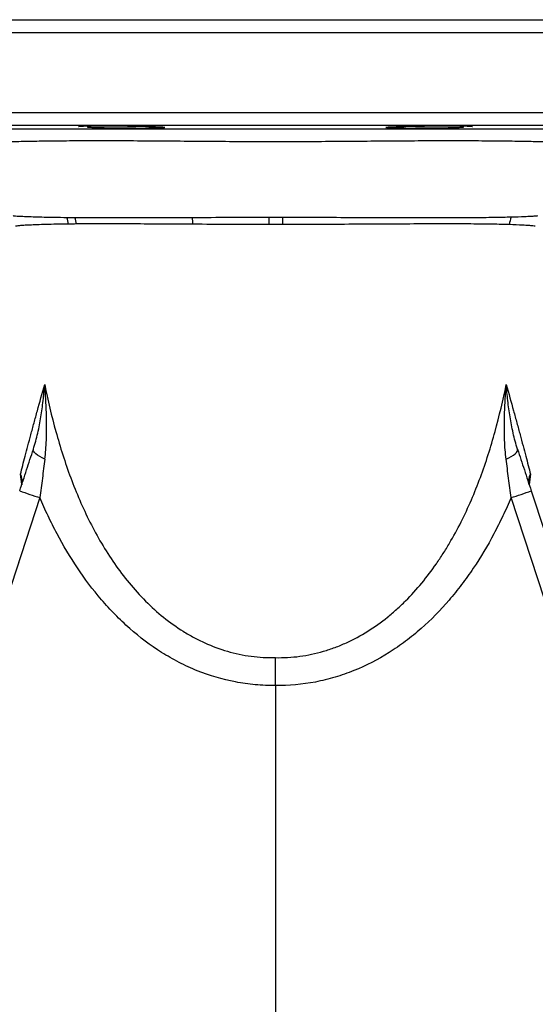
# Model space of a CAD drawing. Header units: millimetres. Extents: x 2377 to 3568, y 1016 to 5019.
# Tile 5 of 15: x 2854 to 3092, y 1404 to 1859. Entities that reach past the tile are written whole.
import ezdxf

# ---------------------------------------------------------------- set-up
doc = ezdxf.new("R2010")
doc.units = ezdxf.units.MM
doc.header["$LTSCALE"] = 2

msp = doc.modelspace()

# ---------------------------------------------------------------- linework, layer by layer
at = {"color": 8, "linetype": 'Continuous', "lineweight": 25}
for p, q in [((2748.36, 1858.56), (3196.57, 1858.56)), ((3202.46, 1852.56), (2742.46, 1852.56)), ((2742.46, 1815.61), (3202.46, 1815.61)), ((3196.57, 1809.61), (2748.36, 1809.61)), ((2855.35, 1644.05), (2854.74, 1648.61)), ((3090.18, 1648.61), (3089.62, 1643.76))]:
    msp.add_line(p, q, dxfattribs=at)
at = {"color": 7, "linetype": 'Continuous', "lineweight": 25}
for p, q in [((2885.64, 1809.31), (2885.64, 1808.95)), ((3059.29, 1808.95), (3059.29, 1809.31)), ((3089.52, 1644.96), (3089.58, 1645.29)), ((2863.7, 1637.76), (2674.07, 1059.55)), ((3270.85, 1059.55), (3081.23, 1637.76)), ((3090.55, 1640.88), (3280.18, 1062.67)), ((2972.46, 1551.01), (2972.46, 1015.71))]:
    msp.add_line(p, q, dxfattribs=at)
at = {"color": 7, "linetype": 'Continuous', "lineweight": 25, "flags": 128}
for points in [[(2865.98, 1655.57), (2864.74, 1656.16), (2863.62, 1656.78), (2862.65, 1657.4), (2861.85, 1658.01), (2861.25, 1658.6), (2860.84, 1659.15), (2860.65, 1659.65), (2860.67, 1660.09)], [(3078.95, 1655.57), (3080.19, 1656.16), (3081.31, 1656.78), (3082.28, 1657.4), (3083.07, 1658.01), (3083.68, 1658.6), (3084.09, 1659.15), (3084.28, 1659.65), (3084.25, 1660.09)]]:
    msp.add_lwpolyline(points, dxfattribs=at)
at = {"color": 7, "linetype": 'Continuous', "lineweight": 25}
for centre, radius, start, end in [((2862.68, 1762.55), 14.25, 6.3979, 19.1409), ((2865.96, 1762.53), 14.69, 6.4261, 18.474), ((2903.23, 1762.27), 31.19, 3.2823, 9.1428), ((2568.91, 1762.26), 400.71, 0.2394, 0.7223), ((3330.53, 1762.25), 354.86, 179.1838, 179.7291), ((3093.36, 1762.63), 12.98, 158.1251, 174.4356), ((3001.45, 2065.57), 449.44, 250.899, 252.1527), ((2943.48, 2065.57), 449.44, 287.8473, 289.101)]:
    msp.add_arc(centre, radius, start, end, dxfattribs=at)
for points, knots in [([(2825.91, 1808.26), (2826.03, 1808.25), (2826.33, 1808.25), (2827.97, 1808.24), (2830.73, 1808.23), (2834.55, 1808.22), (2839.29, 1808.21), (2844.94, 1808.2), (2851.54, 1808.19), (2859.02, 1808.18), (2867.27, 1808.17), (2876.29, 1808.16), (2886.07, 1808.16), (2896.52, 1808.15), (2907.48, 1808.15), (2918.96, 1808.15), (2930.96, 1808.14), (2943.25, 1808.14), (2955.63, 1808.14), (2968.13, 1808.15), (2980.82, 1808.15), (2993.14, 1808.14), (3004.87, 1808.14), (3016.06, 1808.14), (3027.05, 1808.15), (3037.93, 1808.15), (3048.49, 1808.15), (3058.77, 1808.16), (3068.53, 1808.16), (3077.65, 1808.17), (3086, 1808.18), (3093.6, 1808.19), (3100.36, 1808.2), (3106.32, 1808.21), (3111.29, 1808.22), (3115.2, 1808.23), (3117.98, 1808.24), (3118.74, 1808.25), (3119.12, 1808.26)], [0, 0, 0, 0, 0.016563, 0.043704, 0.071631, 0.099558, 0.126743, 0.153929, 0.181883, 0.209838, 0.237375, 0.264912, 0.293226, 0.321539, 0.349466, 0.377392, 0.406138, 0.434882, 0.462619, 0.490354, 0.519037, 0.547722, 0.573489, 0.599257, 0.625683, 0.652109, 0.679542, 0.706975, 0.735172, 0.763369, 0.791343, 0.819317, 0.848123, 0.876929, 0.907152, 0.937374, 0.968687, 1, 1, 1, 1]), ([(2917.31, 1808.95), (2917.29, 1808.95), (2917.07, 1808.99), (2915.81, 1809.07), (2912.2, 1809.17), (2907.14, 1809.25), (2901.2, 1809.31), (2895.05, 1809.35), (2890.1, 1809.34), (2885.94, 1809.32), (2882.92, 1809.27), (2881.28, 1809.21), (2881.53, 1809.17), (2881.6, 1809.16)], [0, 0, 0, 0, 0.012919, 0.123191, 0.233469, 0.343742, 0.454003, 0.56425, 0.674485, 0.743461, 0.853707, 0.963952, 1, 1, 1, 1]), ([(2885.64, 1808.95), (2885.68, 1808.94), (2885.75, 1808.93), (2885.93, 1808.91), (2886.05, 1808.9), (2886.46, 1808.88), (2886.83, 1808.86), (2887.5, 1808.83), (2887.75, 1808.82), (2888.29, 1808.8), (2888.58, 1808.79), (2889.5, 1808.76), (2890.19, 1808.75), (2891.33, 1808.72), (2891.72, 1808.71), (2892.55, 1808.69), (2892.98, 1808.69), (2894.3, 1808.66), (2895.23, 1808.65), (2897.17, 1808.62), (2898.2, 1808.6), (2900.26, 1808.58), (2901.31, 1808.57), (2903.44, 1808.55), (2904.52, 1808.54), (2906.64, 1808.53), (2907.68, 1808.53), (2909.21, 1808.52), (2909.72, 1808.52), (2910.72, 1808.52), (2911.21, 1808.52), (2912.63, 1808.53), (2913.53, 1808.53), (2914.82, 1808.54), (2915.23, 1808.54), (2916.03, 1808.55), (2916.41, 1808.55), (2917.49, 1808.56), (2918.14, 1808.57), (2919.01, 1808.59), (2919.28, 1808.6), (2919.78, 1808.61), (2920, 1808.62), (2920.61, 1808.64), (2920.93, 1808.65), (2921.16, 1808.67)], [0, 0, 0, 0, 0.03125, 0.03125, 0.0625, 0.0625, 0.125, 0.125, 0.15625, 0.15625, 0.1875, 0.1875, 0.25, 0.25, 0.28125, 0.28125, 0.3125, 0.3125, 0.375, 0.375, 0.4375, 0.4375, 0.5, 0.5, 0.5625, 0.5625, 0.625, 0.625, 0.65625, 0.65625, 0.6875, 0.6875, 0.75, 0.75, 0.78125, 0.78125, 0.8125, 0.8125, 0.875, 0.875, 0.90625, 0.90625, 0.9375, 0.9375, 1, 1, 1, 1]), ([(2921.34, 1808.73), (2921.41, 1808.74), (2921.64, 1808.79), (2920.18, 1808.87), (2918.16, 1808.92), (2917.31, 1808.95)], [0, 0, 0, 0, 0.172893, 0.652452, 1, 1, 1, 1]), ([(3027.62, 1808.95), (3026.73, 1808.92), (3024.68, 1808.86), (3023.26, 1808.79), (3023.51, 1808.74), (3023.57, 1808.73)], [0, 0, 0, 0, 0.36509, 0.844717, 1, 1, 1, 1]), ([(3023.81, 1808.67), (3024.05, 1808.65), (3024.39, 1808.63), (3025.01, 1808.61), (3025.24, 1808.61), (3025.74, 1808.59), (3026.02, 1808.59), (3026.9, 1808.57), (3027.56, 1808.56), (3028.65, 1808.55), (3029.03, 1808.55), (3029.82, 1808.54), (3030.24, 1808.54), (3031.53, 1808.53), (3032.44, 1808.53), (3033.86, 1808.52), (3034.34, 1808.52), (3035.34, 1808.52), (3035.85, 1808.52), (3037.38, 1808.53), (3038.42, 1808.53), (3040, 1808.54), (3040.53, 1808.54), (3041.6, 1808.55), (3042.13, 1808.56), (3043.72, 1808.57), (3044.76, 1808.58), (3046.82, 1808.6), (3047.84, 1808.62), (3049.77, 1808.65), (3050.69, 1808.66), (3052.43, 1808.69), (3053.27, 1808.71), (3054.77, 1808.75), (3055.45, 1808.77), (3056.37, 1808.79), (3056.66, 1808.8), (3057.19, 1808.82), (3057.44, 1808.83), (3058.11, 1808.86), (3058.47, 1808.88), (3058.88, 1808.9), (3058.99, 1808.91), (3059.18, 1808.93), (3059.24, 1808.94), (3059.29, 1808.95)], [0, 0, 0, 0, 0.0625, 0.0625, 0.09375, 0.09375, 0.125, 0.125, 0.1875, 0.1875, 0.21875, 0.21875, 0.25, 0.25, 0.3125, 0.3125, 0.34375, 0.34375, 0.375, 0.375, 0.4375, 0.4375, 0.46875, 0.46875, 0.5, 0.5, 0.5625, 0.5625, 0.625, 0.625, 0.6875, 0.6875, 0.75, 0.75, 0.8125, 0.8125, 0.84375, 0.84375, 0.875, 0.875, 0.9375, 0.9375, 0.96875, 0.96875, 1, 1, 1, 1]), ([(3063.32, 1809.16), (3063.38, 1809.17), (3063.62, 1809.22), (3061.92, 1809.28), (3058.4, 1809.33), (3053.31, 1809.35), (3047.38, 1809.34), (3041.23, 1809.29), (3036.28, 1809.23), (3032.14, 1809.15), (3029.02, 1809.06), (3027.83, 1808.99), (3027.63, 1808.95), (3027.62, 1808.95)], [0, 0, 0, 0, 0.0397444, 0.1500149, 0.2602716, 0.3705143, 0.4807477, 0.5909797, 0.7012187, 0.7702068, 0.8804823, 0.9907576, 1, 1, 1, 1]), ([(2851.41, 1768.05), (2851.5, 1768), (2852.1, 1767.94), (2853.76, 1767.83), (2854.44, 1767.79), (2855.64, 1767.73), (2856.07, 1767.72), (2857, 1767.68), (2857.5, 1767.66), (2860.13, 1767.56), (2862.69, 1767.48), (2867.22, 1767.37), (2868.84, 1767.33), (2872.32, 1767.27), (2874.18, 1767.25), (2876.14, 1767.22)], [0, 0, 0, 0, 0.25, 0.25, 0.375, 0.375, 0.4375, 0.4375, 0.5, 0.5, 0.75, 0.75, 0.875, 0.875, 1, 1, 1, 1]), ([(2879.89, 1767.19), (2883.45, 1767.16), (2887.27, 1767.14), (2893.41, 1767.13), (2895.52, 1767.12), (2898.79, 1767.12), (2899.9, 1767.12), (2902.13, 1767.12), (2903.26, 1767.12), (2908.97, 1767.13), (2913.72, 1767.15), (2923.59, 1767.18), (2928.71, 1767.2), (2934.03, 1767.22)], [0, 0, 0, 0, 0.25, 0.25, 0.375, 0.375, 0.4375, 0.4375, 0.5, 0.5, 0.75, 0.75, 1, 1, 1, 1]), ([(2934.03, 1767.22), (2939.78, 1767.25), (2945.63, 1767.26), (2957.48, 1767.29), (2963.49, 1767.31), (2969.59, 1767.31)], [0, 0, 0, 0, 0.5, 0.5, 1, 1, 1, 1]), ([(2975.71, 1767.31), (2978.52, 1767.31), (2981.32, 1767.3), (2986.91, 1767.3), (2989.69, 1767.29), (2997.91, 1767.27), (3003.29, 1767.25), (3013.82, 1767.21), (3018.98, 1767.19), (3029.07, 1767.15), (3033.88, 1767.14), (3043.06, 1767.13), (3047.43, 1767.12), (3053.65, 1767.13), (3055.67, 1767.14), (3059.6, 1767.15), (3061.48, 1767.16), (3065.09, 1767.19), (3066.82, 1767.21), (3070.12, 1767.25), (3071.7, 1767.27), (3076.21, 1767.34), (3078.92, 1767.4), (3081.32, 1767.46)], [0, 0, 0, 0, 0.0625, 0.0625, 0.125, 0.125, 0.25, 0.25, 0.375, 0.375, 0.5, 0.5, 0.625, 0.625, 0.6875, 0.6875, 0.75, 0.75, 0.8125, 0.8125, 0.875, 0.875, 1, 1, 1, 1]), ([(2876.84, 1764.14), (2872.95, 1764.1), (2869.53, 1764.03), (2863.6, 1763.87), (2861.08, 1763.77), (2858.51, 1763.65), (2858.02, 1763.63), (2857.11, 1763.57), (2856.68, 1763.55), (2855.5, 1763.47), (2854.84, 1763.42), (2853.21, 1763.28), (2852.6, 1763.2), (2852.48, 1763.14)], [0, 0, 0, 0, 0.25, 0.25, 0.5, 0.5, 0.5625, 0.5625, 0.625, 0.625, 0.75, 0.75, 1, 1, 1, 1]), ([(2934.37, 1764.05), (2929.09, 1764.08), (2923.99, 1764.11), (2914.18, 1764.16), (2909.45, 1764.18), (2903.77, 1764.2), (2902.65, 1764.2), (2900.43, 1764.21), (2899.33, 1764.22), (2896.07, 1764.22), (2893.97, 1764.22), (2887.88, 1764.22), (2884.08, 1764.2), (2880.56, 1764.18)], [0, 0, 0, 0, 0.25, 0.25, 0.5, 0.5, 0.5625, 0.5625, 0.625, 0.625, 0.75, 0.75, 1, 1, 1, 1]), ([(2969.62, 1763.93), (2963.58, 1763.94), (2957.63, 1763.95), (2945.88, 1763.99), (2940.08, 1764.02), (2934.37, 1764.05)], [0, 0, 0, 0, 0.5, 0.5, 1, 1, 1, 1]), ([(3080.45, 1763.88), (3078.09, 1763.96), (3075.43, 1764.02), (3069.49, 1764.12), (3066.23, 1764.16), (3060.86, 1764.19), (3059, 1764.2), (3055.1, 1764.22), (3053.1, 1764.22), (3046.92, 1764.22), (3042.57, 1764.21), (3033.45, 1764.17), (3028.66, 1764.15), (3018.63, 1764.09), (3013.5, 1764.07), (3003.04, 1764.01), (2997.7, 1763.99), (2989.54, 1763.96), (2986.78, 1763.95), (2981.24, 1763.94), (2978.46, 1763.93), (2975.68, 1763.93)], [0, 0, 0, 0, 0.125, 0.125, 0.25, 0.25, 0.3125, 0.3125, 0.375, 0.375, 0.5, 0.5, 0.625, 0.625, 0.75, 0.75, 0.875, 0.875, 0.9375, 0.9375, 1, 1, 1, 1]), ([(2854.74, 1648.61), (2855.38, 1651.13), (2856.1, 1653.95), (2857.71, 1660.05), (2858.59, 1663.34), (2860.01, 1668.6), (2860.5, 1670.41), (2861.5, 1674.1), (2862.02, 1676), (2863.62, 1681.81), (2864.74, 1685.85), (2865.91, 1690.06)], [0, 0, 0, 0, 0.25, 0.25, 0.5, 0.5, 0.625, 0.625, 0.75, 0.75, 1, 1, 1, 1]), ([(2860.67, 1660.09), (2861.5, 1662.61), (2862.16, 1665.12), (2863.3, 1670.11), (2863.77, 1672.61), (2864.58, 1677.59), (2864.91, 1680.08), (2865.34, 1683.82), (2865.47, 1685.07), (2865.7, 1687.56), (2865.81, 1688.81), (2865.91, 1690.06)], [0, 0, 0, 0, 0.25, 0.25, 0.5, 0.5, 0.75, 0.75, 0.875, 0.875, 1, 1, 1, 1]), ([(2865.91, 1690.06), (2867.39, 1682.73), (2869.1, 1675.46), (2873.06, 1661.09), (2875.32, 1653.98), (2879.22, 1643.48), (2880.62, 1639.99), (2883.58, 1633.15), (2885.15, 1629.77), (2890.15, 1619.82), (2893.89, 1613.42), (2900.25, 1604.24), (2902.5, 1601.26), (2907.29, 1595.45), (2909.81, 1592.67), (2915.13, 1587.35), (2917.91, 1584.84), (2923.72, 1580.16), (2926.75, 1578), (2931.49, 1575.03), (2933.11, 1574.09), (2936.42, 1572.3), (2938.11, 1571.46), (2943.23, 1569.14), (2946.72, 1567.84), (2953.83, 1565.76), (2957.47, 1564.98), (2963.03, 1564.23), (2964.91, 1564.05), (2968.69, 1563.85), (2970.57, 1563.82), (2972.46, 1563.86)], [0, 0, 0, 0, 0.125, 0.125, 0.25, 0.25, 0.3125, 0.3125, 0.375, 0.375, 0.5, 0.5, 0.5625, 0.5625, 0.625, 0.625, 0.6875, 0.6875, 0.75, 0.75, 0.78125, 0.78125, 0.8125, 0.8125, 0.875, 0.875, 0.9375, 0.9375, 0.96875, 0.96875, 1, 1, 1, 1]), ([(2865.98, 1655.57), (2866.36, 1658.47), (2866.57, 1661.36), (2866.8, 1667.13), (2866.82, 1670.01), (2866.74, 1675.76), (2866.63, 1678.63), (2866.41, 1682.92), (2866.32, 1684.35), (2866.13, 1687.21), (2866.02, 1688.63), (2865.91, 1690.06)], [0, 0, 0, 0, 0.25, 0.25, 0.5, 0.5, 0.75, 0.75, 0.875, 0.875, 1, 1, 1, 1]), ([(2972.46, 1563.86), (2976.23, 1563.77), (2979.96, 1563.98), (2985.5, 1564.72), (2987.34, 1565.03), (2991, 1565.81), (2992.83, 1566.27), (2996.44, 1567.32), (2998.22, 1567.91), (3001.75, 1569.23), (3003.49, 1569.95), (3008.62, 1572.29), (3011.91, 1574.07), (3018.23, 1578.03), (3021.27, 1580.21), (3025.65, 1583.74), (3027.08, 1584.97), (3029.86, 1587.47), (3031.21, 1588.76), (3037.78, 1595.34), (3042.49, 1601.09), (3047.81, 1608.76), (3048.85, 1610.32), (3050.87, 1613.48), (3051.84, 1615.07), (3054.69, 1619.91), (3056.47, 1623.19), (3059.83, 1629.87), (3061.41, 1633.28), (3064.37, 1640.14), (3065.75, 1643.6), (3069.64, 1654.06), (3071.88, 1661.15), (3075.83, 1675.48), (3077.53, 1682.73), (3079.02, 1690.06)], [0, 0, 0, 0, 0.0625, 0.0625, 0.09375, 0.09375, 0.125, 0.125, 0.15625, 0.15625, 0.1875, 0.1875, 0.25, 0.25, 0.3125, 0.3125, 0.34375, 0.34375, 0.375, 0.375, 0.5, 0.5, 0.53125, 0.53125, 0.5625, 0.5625, 0.625, 0.625, 0.6875, 0.6875, 0.75, 0.75, 0.875, 0.875, 1, 1, 1, 1]), ([(3078.95, 1655.57), (3078.57, 1658.47), (3078.36, 1661.37), (3078.13, 1667.14), (3078.11, 1670.02), (3078.19, 1675.76), (3078.29, 1678.62), (3078.52, 1682.92), (3078.6, 1684.35), (3078.8, 1687.2), (3078.91, 1688.63), (3079.02, 1690.06)], [0, 0, 0, 0, 0.25, 0.25, 0.5, 0.5, 0.75, 0.75, 0.875, 0.875, 1, 1, 1, 1]), ([(3079.02, 1690.06), (3080.19, 1685.85), (3081.31, 1681.81), (3082.9, 1676), (3083.42, 1674.1), (3084.43, 1670.41), (3084.92, 1668.6), (3086.34, 1663.34), (3087.22, 1660.05), (3088.82, 1653.95), (3089.55, 1651.13), (3090.18, 1648.61)], [0, 0, 0, 0, 0.25, 0.25, 0.375, 0.375, 0.5, 0.5, 0.75, 0.75, 1, 1, 1, 1]), ([(3084.25, 1660.09), (3083.42, 1662.62), (3082.76, 1665.12), (3081.63, 1670.12), (3081.16, 1672.61), (3080.35, 1677.59), (3080.01, 1680.08), (3079.59, 1683.82), (3079.46, 1685.07), (3079.22, 1687.56), (3079.12, 1688.81), (3079.02, 1690.06)], [0, 0, 0, 0, 0.25, 0.25, 0.5, 0.5, 0.75, 0.75, 0.875, 0.875, 1, 1, 1, 1]), ([(2854.37, 1640.88), (2855.45, 1644.15), (2856.51, 1647.38), (2858.61, 1653.79), (2859.65, 1656.96), (2860.67, 1660.09)], [0, 0, 0, 0, 0.5, 0.5, 1, 1, 1, 1]), ([(3084.25, 1660.09), (3085.28, 1656.96), (3086.32, 1653.79), (3088.42, 1647.38), (3089.48, 1644.15), (3090.55, 1640.88)], [0, 0, 0, 0, 0.5, 0.5, 1, 1, 1, 1]), ([(2865.98, 1655.57), (2865.6, 1652.63), (2865.22, 1649.68), (2864.46, 1643.75), (2864.08, 1640.77), (2863.7, 1637.76)], [0, 0, 0, 0, 0.5, 0.5, 1, 1, 1, 1]), ([(3081.23, 1637.76), (3080.84, 1640.77), (3080.47, 1643.75), (3079.71, 1649.68), (3079.33, 1652.63), (3078.95, 1655.57)], [0, 0, 0, 0, 0.5, 0.5, 1, 1, 1, 1]), ([(2855.27, 1643.62), (2855.55, 1644.46), (2855.62, 1645.3), (2855.47, 1646.54), (2855.38, 1646.96), (2855.18, 1647.58), (2855.11, 1647.79), (2854.94, 1648.2), (2854.85, 1648.41), (2854.74, 1648.61)], [0, 0, 0, 0, 0.5, 0.5, 0.75, 0.75, 0.875, 0.875, 1, 1, 1, 1]), ([(3089.66, 1643.62), (3089.38, 1644.46), (3089.31, 1645.29), (3089.46, 1646.55), (3089.55, 1646.96), (3089.81, 1647.79), (3089.98, 1648.21), (3090.18, 1648.61)], [0, 0, 0, 0, 0.5, 0.5, 0.75, 0.75, 1, 1, 1, 1]), ([(2855.36, 1645.28), (2855.39, 1645.08), (2855.49, 1644.44), (2855.4, 1644), (2855.28, 1643.65), (2855.26, 1643.61)], [0, 0, 0, 0, 0.281439, 0.924861, 1, 1, 1, 1]), ([(2972.46, 1551.01), (2970.91, 1550.98), (2969.35, 1551), (2966.24, 1551.1), (2964.69, 1551.2), (2960.05, 1551.6), (2956.99, 1552.03), (2947.96, 1553.76), (2942.09, 1555.5), (2934.94, 1558.38), (2933.52, 1559), (2930.7, 1560.29), (2929.3, 1560.97), (2925.18, 1563.1), (2922.51, 1564.63), (2914.71, 1569.56), (2909.81, 1573.27), (2904.01, 1578.39), (2902.86, 1579.44), (2900.61, 1581.57), (2899.51, 1582.66), (2896.25, 1585.98), (2894.15, 1588.27), (2888.11, 1595.32), (2884.43, 1600.23), (2877.62, 1610.4), (2874.5, 1615.67), (2870.19, 1623.79), (2868.81, 1626.53), (2866.17, 1632.1), (2864.91, 1634.92), (2863.7, 1637.76)], [0, 0, 0, 0, 0.03125, 0.03125, 0.0625, 0.0625, 0.125, 0.125, 0.25, 0.25, 0.28125, 0.28125, 0.3125, 0.3125, 0.375, 0.375, 0.5, 0.5, 0.53125, 0.53125, 0.5625, 0.5625, 0.625, 0.625, 0.75, 0.75, 0.875, 0.875, 0.9375, 0.9375, 1, 1, 1, 1]), ([(3081.23, 1637.76), (3080.02, 1634.92), (3078.76, 1632.1), (3076.11, 1626.52), (3074.72, 1623.75), (3070.37, 1615.56), (3067.22, 1610.25), (3062.05, 1602.56), (3060.25, 1600.03), (3056.53, 1595.11), (3054.6, 1592.72), (3048.59, 1585.74), (3044.3, 1581.36), (3038.53, 1576.28), (3037.35, 1575.28), (3034.96, 1573.33), (3033.73, 1572.37), (3030.02, 1569.58), (3027.49, 1567.83), (3019.72, 1562.94), (3014.31, 1560.13), (3005.81, 1556.7), (3002.91, 1555.68), (2998.47, 1554.36), (2996.96, 1553.95), (2993.94, 1553.22), (2992.43, 1552.89), (2984.84, 1551.44), (2978.69, 1550.9), (2972.46, 1551.01)], [0, 0, 0, 0, 0.0625, 0.0625, 0.125, 0.125, 0.25, 0.25, 0.3125, 0.3125, 0.375, 0.375, 0.5, 0.5, 0.53125, 0.53125, 0.5625, 0.5625, 0.625, 0.625, 0.75, 0.75, 0.8125, 0.8125, 0.84375, 0.84375, 0.875, 0.875, 1, 1, 1, 1]), ([(2972.46, 1551.01), (2972.46, 1552.18), (2972.46, 1553.34), (2972.46, 1555.62), (2972.46, 1556.74), (2972.46, 1558.95), (2972.46, 1560), (2972.46, 1561.51), (2972.46, 1561.99), (2972.46, 1562.71), (2972.46, 1562.94), (2972.46, 1563.41), (2972.46, 1563.64), (2972.46, 1563.86)], [0, 0, 0, 0, 0.25, 0.25, 0.5, 0.5, 0.75, 0.75, 0.875, 0.875, 0.9375, 0.9375, 1, 1, 1, 1])]:
    msp.add_open_spline(points, degree=3, knots=knots, dxfattribs=at)
at = {"color": 8, "linetype": 'Continuous', "lineweight": 25}
for points, knots in [([(3108.43, 1801.24), (3108.49, 1801.27), (3108.58, 1801.32), (3107.95, 1801.45), (3106.39, 1801.62), (3102.6, 1801.84), (3098.93, 1801.98), (3094.65, 1802.11), (3089.7, 1802.24), (3080.87, 1802.4), (3070.67, 1802.5), (3059.22, 1802.56), (3046.75, 1802.56), (3033.62, 1802.51), (3020.04, 1802.4), (3006.23, 1802.29), (2991.68, 1802.18), (2976.5, 1802.13), (2960.92, 1802.15), (2945.43, 1802.24), (2930.27, 1802.36), (2915.62, 1802.48), (2901.77, 1802.55), (2888.93, 1802.57), (2877.21, 1802.53), (2866.77, 1802.43), (2857.75, 1802.29), (2850.2, 1802.12), (2844.19, 1801.92), (2839.79, 1801.71), (2837.17, 1801.48), (2836.11, 1801.32), (2836.39, 1801.24), (2836.43, 1801.23)], [0, 0, 0, 0, 0.015676, 0.026164, 0.061829, 0.097608, 0.133274, 0.134501, 0.171132, 0.207887, 0.244519, 0.280481, 0.316559, 0.352523, 0.386201, 0.419971, 0.453646, 0.489825, 0.526136, 0.562321, 0.598914, 0.635628, 0.672222, 0.708322, 0.744537, 0.780636, 0.816188, 0.851851, 0.887403, 0.922786, 0.95828, 0.993662, 1, 1, 1, 1]), ([(3081.32, 1767.46), (3083.51, 1767.53), (3087.13, 1767.64), (3090.46, 1767.79), (3092.44, 1767.91), (3093.45, 1768), (3093.42, 1768.05), (3093.41, 1768.06)], [0, 0, 0, 0, 0.299635, 0.494708, 0.689781, 0.89087, 1, 1, 1, 1]), ([(3092.36, 1763.13), (3092.37, 1763.15), (3092.39, 1763.19), (3091.4, 1763.31), (3089.48, 1763.47), (3086.18, 1763.67), (3082.59, 1763.81), (3080.45, 1763.88)], [0, 0, 0, 0, 0.125176, 0.315764, 0.51183, 0.707891, 1, 1, 1, 1]), ([(2855.31, 1645.24), (2855.25, 1645.9), (2855.15, 1647.01), (2854.87, 1648.14), (2854.75, 1648.6), (2854.74, 1648.61)], [0, 0, 0, 0, 0.58559, 0.989457, 1, 1, 1, 1]), ([(3090.18, 1648.61), (3090.18, 1648.6), (3089.89, 1647.48), (3089.76, 1646.35), (3089.63, 1645.24)], [0, 0, 0, 0, 0.010538, 1, 1, 1, 1])]:
    msp.add_open_spline(points, degree=3, knots=knots, dxfattribs=at)
at = {"color": 7, "linetype": 'Continuous', "lineweight": 25}
for points in [[(2876.14, 1767.22), (2877.35, 1767.21), (2878.6, 1767.2), (2879.89, 1767.19)], [(2969.59, 1767.31), (2971.63, 1767.31), (2973.67, 1767.31), (2975.71, 1767.31)], [(2880.56, 1764.18), (2879.28, 1764.17), (2878.04, 1764.15), (2876.84, 1764.14)], [(2975.68, 1763.93), (2973.66, 1763.93), (2971.64, 1763.93), (2969.62, 1763.93)]]:
    msp.add_open_spline(points, degree=3, dxfattribs=at)

doc.saveas('drawing.dxf')
